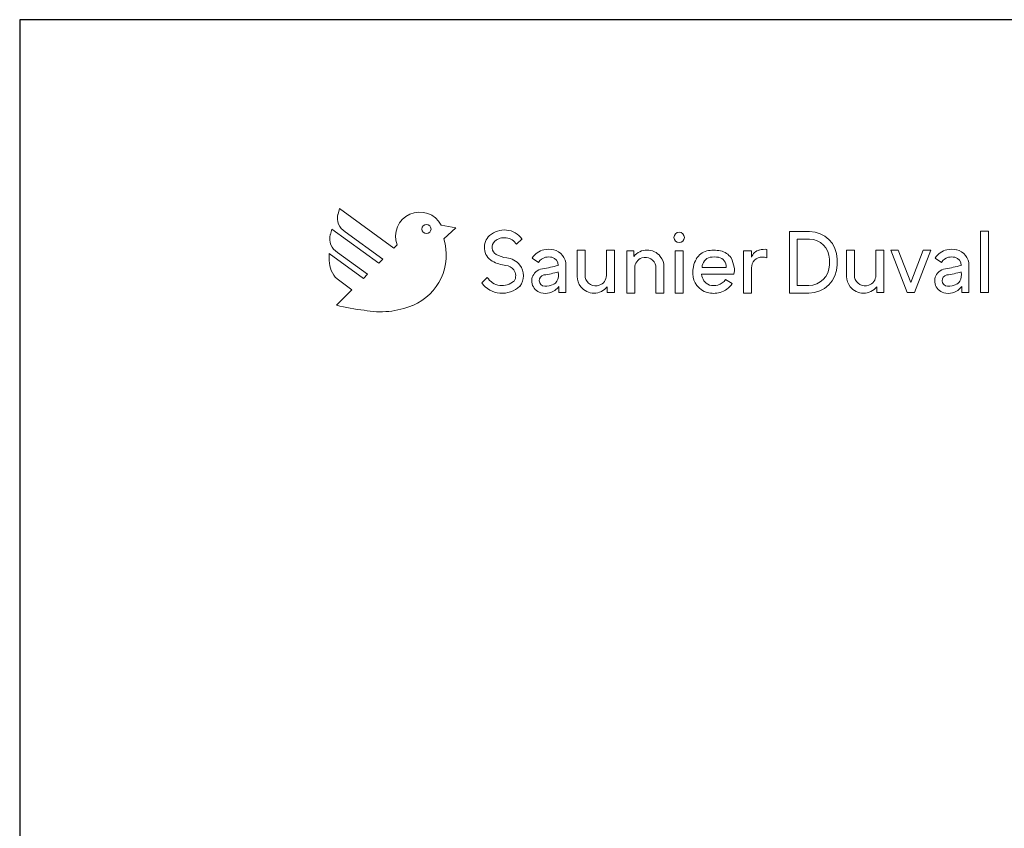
# Model space of a CAD drawing. Header units: millimetres. Extents: x 369 to 3068, y -268 to 2500.
# Tile 2 of 10: x 369 to 2054, y 1116 to 2500. Entities that reach past the tile are written whole.
import ezdxf

# ---------------------------------------------------------------- set-up
doc = ezdxf.new("R2010")
doc.units = ezdxf.units.MM
for name, color, linetype, lineweight in [('A-GENM', 13, 'Continuous', 18), ('A-WALL', 113, 'Continuous', 25), ('M-EQPM', 50, 'Continuous', 18)]:
    doc.layers.add(name, color=color, linetype=linetype, lineweight=lineweight)

# ---------------------------------------------------------------- blocks, each defined once
blk = doc.blocks.new('Logo_Geometry_SD_3Dx10- - Mur_horizontal-1137753-Coupe vue coté droit')
at = {"layer": 'M-EQPM'}
for p, q in [((916.4, 2176.7), (913.9, 2167.4)), ((1009.5, 2109.1), (916.4, 2176.7)), ((903.3, 2141.4), (900.8, 2132.1)), ((983.5, 2083.1), (903.3, 2141.4)), ((1115.3, 2143.5), (1090.5, 2148.3)), ((1094.9, 2125.1), (1115.3, 2143.5)), ((926.2, 2136.9), (990.5, 2090.2)), ((1219.4, 2115.5), (1228.9, 2125)), ((1721, 2137.4), (1686.9, 2137.4)), ((1686.9, 2137.4), (1686.9, 2031.8)), ((1700.1, 2045), (1700.1, 2124.2)), ((1700.1, 2124.2), (1721, 2124.2)), ((2013.8, 2137.8), (2013.8, 2033.1)), ((2027.4, 2137.8), (2013.8, 2137.8)), ((2027.4, 2033.1), (2027.4, 2137.8)), ((1015, 2114.7), (1009.5, 2109.1)), ((1648, 2092.3), (1648, 2106.9)), ((899, 2099.7), (899, 2087.6)), ((957.5, 2057.2), (899, 2099.7)), ((913.1, 2101.5), (964.5, 2064.2)), ((990.5, 2090.2), (983.5, 2083.1)), ((1246.4, 2092), (1257.3, 2084.4)), ((1323.2, 2105.7), (1323.2, 2060.7)), ((1336.9, 2105.7), (1323.2, 2105.7)), ((1336.9, 2058.9), (1336.9, 2105.7)), ((1386.9, 2105.7), (1373.2, 2105.7)), ((1373.2, 2105.7), (1373.2, 2062.4)), ((1386.9, 2033.1), (1386.9, 2105.7)), ((1420.2, 2104.4), (1408.2, 2104.4)), ((1408.2, 2104.4), (1408.2, 2031.8)), ((1420.2, 2094.9), (1420.2, 2104.4)), ((1491.1, 2104.4), (1491.1, 2031.8)), ((1504.7, 2104.4), (1491.1, 2104.4)), ((1504.7, 2031.8), (1504.7, 2104.4)), ((1607.9, 2104.4), (1607.9, 2031.8)), ((1621.5, 2104.4), (1607.9, 2104.4)), ((1621.5, 2093.4), (1621.5, 2104.4)), ((1754.9, 2090.3), (1754.9, 2080.3)), ((1768.1, 2080.3), (1768.1, 2090.3)), ((1784.5, 2105.7), (1784.5, 2060.7)), ((1798.1, 2105.7), (1784.5, 2105.7)), ((1798.1, 2058.9), (1798.1, 2105.7)), ((1848.1, 2105.7), (1834.5, 2105.7)), ((1834.5, 2105.7), (1834.5, 2062.4)), ((1848.1, 2033.1), (1848.1, 2105.7)), ((1873, 2105.7), (1860, 2105.7)), ((1860, 2105.7), (1887.9, 2033.1)), ((1894.4, 2050), (1873, 2105.7)), ((1915.8, 2105.7), (1894.4, 2050)), ((1900.9, 2033.1), (1928.7, 2105.7)), ((1928.7, 2105.7), (1915.8, 2105.7)), ((1936.2, 2092), (1947, 2084.4)), ((1304.1, 2033.1), (1304.1, 2079.5)), ((1304.1, 2079.5), (1304.1, 2033.1)), ((1421.8, 2031.8), (1421.8, 2075.2)), ((1458.2, 2078.7), (1458.2, 2031.8)), ((1471.8, 2031.8), (1471.8, 2076.9)), ((1578.1, 2076.1), (1537.4, 2076.1)), ((1621.5, 2031.8), (1621.5, 2075.1)), ((1993.8, 2033.1), (1993.8, 2079.5)), ((1993.8, 2079.5), (1993.8, 2033.1)), ((912.3, 2056.2), (937.8, 2037.8)), ((964.5, 2064.2), (957.5, 2057.2)), ((1169.3, 2058.9), (1159.8, 2049.4)), ((1536.3, 2064.2), (1591.4, 2064.2)), ((1292, 2043.5), (1292, 2033.1)), ((1374.8, 2042.7), (1374.8, 2033.1)), ((1588.4, 2048.6), (1577.1, 2055.4)), ((1719.7, 2045), (1700.1, 2045)), ((1836.1, 2042.7), (1836.1, 2033.1)), ((1981.8, 2043.5), (1981.8, 2033.1)), ((937.8, 2037.8), (911.4, 2011.4)), ((1292, 2033.1), (1304.1, 2033.1)), ((1374.8, 2033.1), (1386.9, 2033.1)), ((1408.2, 2031.8), (1421.8, 2031.8)), ((1458.2, 2031.8), (1471.8, 2031.8)), ((1491.1, 2031.8), (1504.7, 2031.8)), ((1607.9, 2031.8), (1621.5, 2031.8)), ((1686.9, 2031.8), (1719.7, 2031.8)), ((1836.1, 2033.1), (1848.1, 2033.1)), ((1887.9, 2033.1), (1900.9, 2033.1)), ((1981.8, 2033.1), (1993.8, 2033.1)), ((2013.8, 2033.1), (2027.4, 2033.1))]:
    blk.add_line(p, q, dxfattribs=at)
for centre, radius, start, end in [((940.3, 2160.3), 27.4, 165, 239), ((1053.7, 2129.3), 41.4, 27.2922, 200.7078), ((1065.3, 2141.7), 7.8, 0, 180), ((1065.3, 2141.7), 7.8, 180, 0), ((927.2, 2125), 27.4, 165, 239), ((1005.8, 2097.2), 93.4, 292.6291, 17.3709), ((1191.5, 2110.3), 27.1, 131.7193, 239.9891), ((1198.6, 2102.3), 37.8, 36.9059, 131.7193), ((1198.6, 2102.3), 24.6, 32.5047, 131.7193), ((1497.9, 2127.4), 8.91, 0, 180), ((1497.9, 2127.4), 8.91, 180, 0), ((1721, 2090.3), 47.1, 360, 90), ((1721, 2090.3), 33.9, 0, 90), ((1191.5, 2110.3), 13.9, 131.7193, 239.9891), ((1274.6, 2066.7), 40.4, 77.8004, 101.7513), ((1645.4, 2065.1), 41.9, 86.4821, 103.8963), ((1964.3, 2066.7), 40.4, 77.8004, 101.7513), ((1207.5, 2138), 45.8, 239.9891, 264.0109), ((1199.3, 2060), 32.6, 37.9891, 84.0109), ((1272.6, 2076.3), 30.5, 101.7513, 149.01), ((1272.6, 2076.3), 17.3, 101.7513, 152.0772), ((1274.6, 2066.7), 27.2, 78.2487, 101.7513), ((1276.5, 2079.5), 14.3, 0, 75.3178), ((1276.5, 2079.5), 27.5, 0, 76.0682), ((1442.9, 2076.6), 29.1, 38.8689, 141.1311), ((1439.8, 2075.2), 18, 109.0121, 180), ((1440, 2074.6), 18.6, 12.5226, 109.0121), ((1442.7, 2076.9), 29.1, 0, 38.1042), ((1558.4, 2071.3), 36.6, 148.2144, 170.7606), ((1553.9, 2074.2), 31.3, 106.292, 148.3976), ((1554.5, 2076.5), 17.2, 102.6676, 181.3951), ((1557.1, 2051.3), 54.2, 77.6674, 102.8154), ((1557.9, 2053.2), 40.7, 79.8984, 100.1151), ((1562.6, 2077.8), 15.6, 353.5753, 81.0206), ((1563.2, 2076.8), 28, 33.3515, 78.6796), ((1546.3, 2070.1), 46, 7.8164, 28.7851), ((1640.1, 2086.7), 19.7, 103.8963, 160.0478), ((1640.2, 2075.1), 18.6, 90, 180), ((1640.2, 2070.9), 22.8, 70, 90), ((1962.3, 2076.3), 30.5, 101.7513, 149.01), ((1962.3, 2076.3), 17.3, 101.7513, 152.0772), ((1964.3, 2066.7), 27.2, 78.2487, 101.7513), ((1966.3, 2079.5), 14.3, 0, 75.3178), ((1966.3, 2079.5), 27.5, 0, 76.0682), ((942.6, 2087.6), 43.6, 180, 226), ((1207.5, 2138), 59, 239.9891, 264.0109), ((1199.3, 2060), 19.4, 37.9891, 84.0109), ((1201.7, 2061.8), 29.6, 322.0109, 37.9891), ((1266.6, 2052.9), 21, 97.3656, 132.2855), ((1242, 2242.7), 170.3, 277.3656, 286.6344), ((1581.9, 2067.2), 60.5, 170.5115, 181.9166), ((1569.3, 2071.2), 23.2, 342.546, 12.769), ((1719.7, 2080.3), 48.4, 270, 360), ((1719.7, 2080.3), 35.2, 270, 0), ((1956.3, 2052.9), 21, 97.3656, 132.2855), ((1931.7, 2242.7), 170.3, 277.3656, 286.6344), ((1194.9, 2075.3), 30.4, 212.5827, 311.5566), ((1201.7, 2061.8), 16.4, 325.2501, 37.9891), ((1266.6, 2052.9), 21, 132.2855, 255.1145), ((1267.8, 2053.5), 9.62, 98.7109, 269.2891), ((1230.5, 2296.7), 236.4, 278.7109, 284.8276), ((1268.7, 2063.7), 22.7, 330.2518, 11.1415), ((1352.4, 2060.7), 29.1, 180, 218.1042), ((1355.1, 2063), 18.6, 192.5226, 289.0121), ((1355.3, 2062.4), 18, 289.0121, 0), ((1554.7, 2065.1), 33.3, 180, 254.9023), ((1557.8, 2065.6), 21.5, 183.5144, 247.3394), ((1813.6, 2060.7), 29.1, 180, 218.1042), ((1816.3, 2063), 18.6, 192.5226, 289.0121), ((1816.5, 2062.4), 18, 289.0121, 0), ((1956.3, 2052.9), 21, 132.2855, 255.1145), ((1957.5, 2053.5), 9.62, 98.7109, 269.2891), ((1920.2, 2296.7), 236.4, 278.7109, 284.8276), ((1958.4, 2063.7), 22.7, 330.2518, 11.1415), ((1194.9, 2075.3), 43.6, 216.3739, 313.5129), ((1268.1, 2078.2), 34.4, 269.2891, 294.9071), ((1268.6, 2060.7), 29.1, 284.8855, 323.6996), ((1277, 2059), 13.2, 294.9071, 330.2518), ((1352.1, 2061), 29.1, 218.8689, 321.1311), ((1556.9, 2073.2), 28.4, 254.9023, 285.0977), ((1558.7, 2066.6), 21.6, 285.0977, 328.9023), ((1558.7, 2066.6), 34.8, 285.0977, 328.9023), ((1813.4, 2061), 29.1, 218.8689, 321.1311), ((1957.8, 2078.2), 34.4, 269.2891, 294.9071), ((1958.3, 2060.7), 29.1, 284.8855, 323.6996), ((1966.7, 2059), 13.2, 294.9071, 330.2518), ((1268.6, 2060.7), 29.1, 255.1145, 284.8855), ((1556.9, 2073.2), 41.6, 254.9023, 285.0977), ((1958.3, 2060.7), 29.1, 255.1145, 284.8855), ((990.6, 2311.7), 310.6, 255.2351, 264.0981), ((986.6, 2143.1), 143.1, 258.7177, 292.6291)]:
    blk.add_arc(centre, radius, start, end, dxfattribs=at)

msp = doc.modelspace()

# ---------------------------------------------------------------- linework, layer by layer
at = {"layer": 'A-WALL'}
for p, q in [((3067.9, 2500), (369, 2500)), ((369, 2500), (369, 0))]:
    msp.add_line(p, q, dxfattribs=at)

# ---------------------------------------------------------------- block references
at = {"layer": 'A-GENM'}
msp.add_blockref('Logo_Geometry_SD_3Dx10- - Mur_horizontal-1137753-Coupe vue coté droit', (0, 0), dxfattribs=at)

doc.saveas('drawing.dxf')
